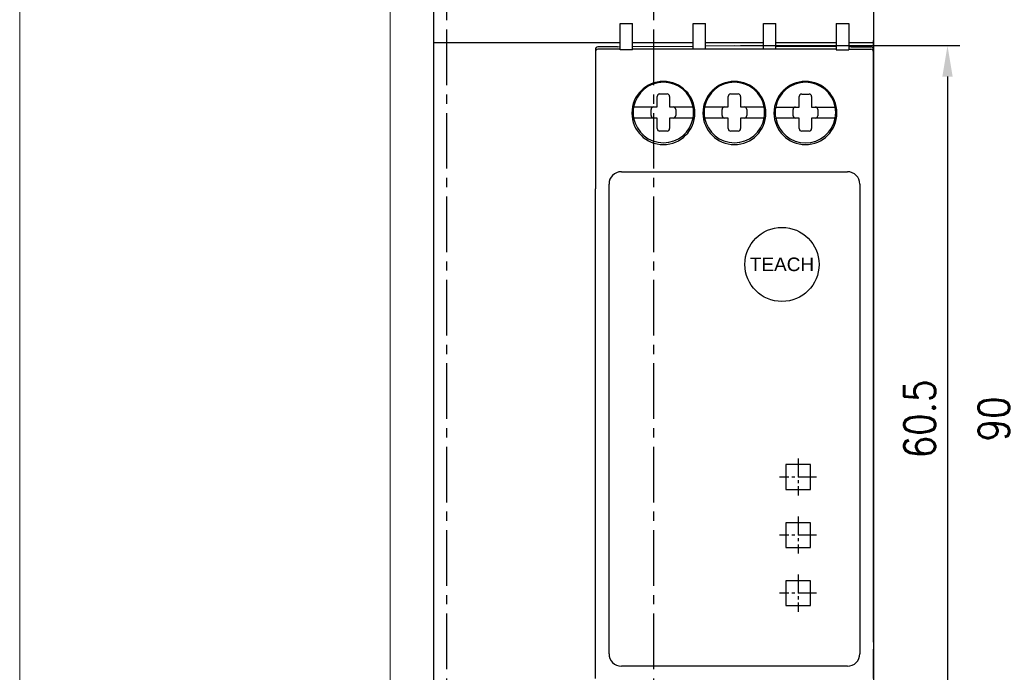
# Model space of a CAD drawing. Header units: millimetres. Extents: x -556 to 0, y 0 to 403.
# Tile 28 of 30: x -135 to -55, y 196 to 249. Entities that reach past the tile are written whole.
import ezdxf

# ---------------------------------------------------------------- set-up
doc = ezdxf.new("R2010")
doc.units = ezdxf.units.MM
doc.header["$LTSCALE"] = 2
doc.linetypes.add('CENTER2', pattern=[1.125, 0.75, -0.125, 0.125, -0.125])
doc.layers.get('DEFPOINTS').update_dxf_attribs({"color": 3})
doc.layers.add('0-CL', color=3, linetype='CENTER2')
doc.layers.add('0-DIM', color=3, linetype='Continuous')
doc.styles.add('ROMANS', font='romans.shx', dxfattribs={"width": 0.85})
doc.dimstyles.new('STAND01', dxfattribs={"dimtxt": 2.5, "dimasz": 2.5, "dimexe": 1, "dimexo": 0.5, "dimgap": 1, "dimtad": 1, "dimdec": 8, "dimdsep": 46, "dimtxsty": 'ROMANS', "dimcen": 0.09, "dimadec": 8, "dimazin": 2, "dimtp": 0.05, "dimtm": 0.05, "dimtfac": 0.6, "dimtdec": 8, "dimtmove": 0, "dimatfit": 0, "dimfxl": 1, "dimtolj": 1, "dimarcsym": 0})

# ---------------------------------------------------------------- blocks, each defined once
blk = doc.blocks.new('*D45')
at = {"layer": '0-DIM', "color": 0, "lineweight": -2, "transparency": 16777216}
for p, q in [((-65.1, 261.35), (-52.5, 261.35)), ((-53.5, 173.85), (-53.5, 258.85)), ((-65, 171.35), (-52.5, 171.35))]:
    blk.add_line(p, q, dxfattribs=at)
at = {"layer": '0-DIM', "color": 0, "transparency": 16777216}
for points in [[(-53.917, 258.85), (-53.083, 258.85), (-53.5, 261.35)], [(-53.917, 173.85), (-53.083, 173.85), (-53.5, 171.35)]]:
    blk.add_solid(points, dxfattribs=at)
at = {"layer": 'DEFPOINTS', "color": 0, "transparency": 16777216}
for p in [(-65.6, 261.35), (-53.5, 261.35), (-65.5, 171.35)]:
    blk.add_point(p, dxfattribs=at)
at = {"layer": '0-DIM', "color": 0, "transparency": 16777216, "insert": (-55.75, 216.35), "char_height": 2.5, "attachment_point": 5, "rotation": 90, "style": 'ROMANS'}
blk.add_mtext('\\A1;90', dxfattribs=at)
blk = doc.blocks.new('*D42')
at = {"layer": '0-DIM', "color": 0, "lineweight": -2, "transparency": 16777216}
for p, q in [((-76.25, 246.55), (-58.5, 246.55)), ((-59.5, 244.05), (-59.5, 188.65)), ((-76.25, 186.15), (-58.5, 186.15))]:
    blk.add_line(p, q, dxfattribs=at)
at = {"layer": '0-DIM', "color": 0, "transparency": 16777216}
for points in [[(-59.917, 244.05), (-59.083, 244.05), (-59.5, 246.55)], [(-59.917, 188.65), (-59.083, 188.65), (-59.5, 186.15)]]:
    blk.add_solid(points, dxfattribs=at)
at = {"layer": 'DEFPOINTS', "color": 0, "transparency": 16777216}
for p in [(-76.75, 246.55), (-76.75, 186.15), (-59.5, 186.15)]:
    blk.add_point(p, dxfattribs=at)
at = {"layer": '0-DIM', "color": 0, "transparency": 16777216, "insert": (-61.75, 216.35), "char_height": 2.5, "attachment_point": 5, "rotation": 90, "style": 'ROMANS'}
blk.add_mtext('\\A1;60.5', dxfattribs=at)
blk = doc.blocks.new('CGI1005-00')
at = {"color": 0, "linetype": 'Continuous', "lineweight": 0}
for p, q in [((-134.6, 171.35), (-134.6, 261.35)), ((-104.6, 171.35), (-104.6, 261.35)), ((-65.5, 171.35), (-65.5, 261.35))]:
    blk.add_line(p, q, dxfattribs=at)
for p, q in [((-65.5, 261.35), (-65.5, 171.35)), ((-101.1, 260.35), (-101.1, 172.35)), ((-65.5, 260.35), (-65.5, 172.35)), ((-65.5, 258.43446465), (-65.5, 246.9702589)), ((-85.99999999, 246.20118287), (-85.99999999, 248.35)), ((-85.99999999, 248.35), (-84.99999999, 248.35)), ((-84.99999999, 246.20990974), (-84.99999999, 248.35)), ((-80.09999999, 246.25267139), (-80.09999999, 248.35)), ((-80.09999999, 248.35), (-79.09999999, 248.35)), ((-79.09999999, 246.26139826), (-79.09999999, 248.35)), ((-74.39999999, 248.35), (-73.39999999, 248.35)), ((-74.39999999, 246.26139826), (-74.39999999, 248.35)), ((-73.39999999, 246.25267139), (-73.39999999, 248.35)), ((-68.49999999, 248.35), (-68.49999999, 246.20990974)), ((-68.49999999, 248.35), (-67.49999999, 248.35)), ((-67.49999999, 248.35), (-67.49999999, 246.20118287)), ((-85.99999999, 246.77199666), (-101.1, 246.77199666)), ((-86.19999999, 246.4675311), (-87.8017453, 246.45355288)), ((-85.99999999, 246.26926886), (-87.8017453, 246.25354526)), ((-86.19999999, 246.4675311), (-85.99999999, 246.46927647)), ((-80.09999999, 246.77199666), (-84.99999999, 246.77199666)), ((-84.99999999, 246.47800334), (-80.09999999, 246.52076499)), ((-80.09999999, 246.26926886), (-84.99999999, 246.26926886)), ((-74.39999999, 246.77199666), (-79.09999999, 246.77199666)), ((-79.09999999, 246.52949186), (-76.74999999, 246.55)), ((-74.39999999, 246.26926886), (-79.09999999, 246.26926886)), ((-76.74999999, 246.55), (-74.39999999, 246.52949186)), ((-68.49999999, 246.77199666), (-73.39999999, 246.77199666)), ((-73.39999999, 246.52076499), (-68.49999999, 246.47800334)), ((-68.49999999, 246.26926886), (-73.39999999, 246.26926886)), ((-67.5, 246.26926886), (-65.69825468, 246.25354526)), ((-65.5, 246.77199666), (-67.49999999, 246.77199666)), ((-67.49999999, 246.46927647), (-67.29999999, 246.4675311)), ((-67.29999999, 246.4675311), (-65.69825528, 246.45355289)), ((-65.5, 246.9025876), (-65.5, 246.9702589)), ((-65.5, 246.40260664), (-65.5, 246.9025876)), ((-65.5, 234.5), (-65.5, 246.40260664)), ((-87.99999999, 246.2535605), (-87.99999999, 246.06134039)), ((-87.99999999, 246.05355288), (-87.99999999, 241.30710678)), ((-84.99999999, 246.20990974), (-85.99999999, 246.20118287)), ((-79.09999999, 246.26139826), (-80.09999999, 246.25267139)), ((-73.39999999, 246.25267139), (-74.39999999, 246.26139826)), ((-68.5, 246.20990974), (-67.5, 246.20118287)), ((-65.5, 246.25362158), (-65.5, 234.5)), ((-65.49999999, 234.5), (-65.49999999, 246.2536081)), ((-65.49999999, 246.06134039), (-65.49999999, 246.2535605)), ((-65.49999999, 246.05355288), (-65.49999999, 241.30710678)), ((-82.99999999, 241.59), (-82.99999999, 242.44)), ((-82.79999999, 242.64), (-82.19999999, 242.64)), ((-81.99999999, 242.44), (-81.99999999, 241.59)), ((-77.24999999, 241.59), (-77.24999999, 242.44)), ((-77.04999999, 242.64), (-76.44999999, 242.64)), ((-76.24999999, 242.44), (-76.24999999, 241.59)), ((-71.49999999, 241.58504964), (-71.49999999, 242.43504964)), ((-71.29999999, 242.63504964), (-70.69999999, 242.63504964)), ((-70.49999999, 242.43504964), (-70.49999999, 241.58504964)), ((-84.90831891, 241.59), (-84.39736659, 241.59)), ((-84.39736659, 241.59), (-82.99999999, 241.59)), ((-81.99999999, 241.59), (-80.6026334, 241.59)), ((-80.6026334, 241.59), (-80.09168108, 241.59)), ((-79.15831891, 241.59), (-78.64736659, 241.59)), ((-78.64736659, 241.59), (-77.24999999, 241.59)), ((-76.24999999, 241.59), (-74.8526334, 241.59)), ((-74.8526334, 241.59), (-74.34168108, 241.59)), ((-73.40831891, 241.58504964), (-72.89736659, 241.58504964)), ((-72.89736659, 241.58504964), (-71.49999999, 241.58504964)), ((-70.49999999, 241.58504964), (-69.1026334, 241.58504964)), ((-69.1026334, 241.58504964), (-68.59168108, 241.58504964)), ((-87.99999999, 241.30710678), (-87.99999999, 237.35)), ((-84.39736659, 240.69), (-84.90831891, 240.69)), ((-82.99999999, 240.69), (-84.39736659, 240.69)), ((-83.49999999, 240.89), (-83.49999999, 241.39)), ((-82.99999999, 239.84), (-82.99999999, 240.69)), ((-81.99999999, 240.69), (-81.99999999, 239.84)), ((-80.6026334, 240.69), (-81.99999999, 240.69)), ((-81.49999999, 241.39), (-81.49999999, 240.89)), ((-80.09168108, 240.69), (-80.6026334, 240.69)), ((-78.64736659, 240.69), (-79.15831891, 240.69)), ((-77.24999999, 240.69), (-78.64736659, 240.69)), ((-77.74999999, 240.89), (-77.74999999, 241.39)), ((-77.24999999, 239.84), (-77.24999999, 240.69)), ((-76.24999999, 240.69), (-76.24999999, 239.84)), ((-74.8526334, 240.69), (-76.24999999, 240.69)), ((-75.74999999, 241.39), (-75.74999999, 240.89)), ((-74.34168108, 240.69), (-74.8526334, 240.69)), ((-71.99999999, 240.88504964), (-71.99999999, 241.38504964)), ((-69.99999999, 241.38504964), (-69.99999999, 240.88504964)), ((-65.49999999, 237.35), (-65.49999999, 241.30710678)), ((-72.89736659, 240.68504964), (-73.40831891, 240.68504964)), ((-71.49999999, 240.68504964), (-72.89736659, 240.68504964)), ((-71.49999999, 239.83504964), (-71.49999999, 240.68504964)), ((-70.49999999, 240.68504964), (-70.49999999, 239.83504964)), ((-69.1026334, 240.68504964), (-70.49999999, 240.68504964)), ((-68.59168108, 240.68504964), (-69.1026334, 240.68504964)), ((-82.19999999, 239.64), (-82.79999999, 239.64)), ((-76.44999999, 239.64), (-77.04999999, 239.64)), ((-70.69999999, 239.63504964), (-71.29999999, 239.63504964)), ((-87.99999999, 237.35), (-87.99999999, 236.25147186)), ((-65.49999999, 237.35), (-65.49999999, 236.25147186)), ((-87.99999999, 236.25147186), (-87.99999999, 234.97867966)), ((-85.9, 236.35), (-67.59999999, 236.35)), ((-65.49999999, 236.25147186), (-65.49999999, 234.97867966)), ((-86.9, 197.35), (-86.9, 235.35)), ((-66.59999999, 235.35), (-66.59999999, 197.35)), ((-87.99999999, 197.72132034), (-87.99999999, 234.97867966)), ((-65.5, 234.5039237), (-65.5, 234.45528817)), ((-65.49999999, 198.29242906), (-65.5, 234.5)), ((-65.5, 234.45577852), (-65.5, 234.5)), ((-65.5, 234.45577852), (-65.5, 234.5)), ((-65.5, 234.40757094), (-65.5, 234.45577852)), ((-65.5, 234.40757094), (-65.5, 234.45577852)), ((-65.5, 234.45528817), (-65.5, 234.10994108)), ((-65.5, 233.94601738), (-65.5, 234.40757094)), ((-65.5, 233.94601738), (-65.5, 234.40757094)), ((-65.49999999, 234.97867966), (-65.49999999, 197.72132034)), ((-65.5, 234.10994108), (-65.5, 233.81142992)), ((-65.5, 233.64750622), (-65.5, 233.94601738)), ((-65.5, 233.64750622), (-65.5, 233.94601738)), ((-65.5, 233.81142992), (-65.5, 198.89641749)), ((-65.5, 233.64750622), (-65.5, 199.05249378)), ((-65.5, 206.3374294), (-65.5, 233.64750622)), ((-65.5, 206.3374294), (-65.5, 233.64750622)), ((-65.49999999, 206.3374294), (-65.49999999, 199.05249378)), ((-65.49999999, 206.3374294), (-65.49999999, 199.05249378)), ((-65.5, 198.89641749), (-65.5, 198.59790633)), ((-65.5, 198.59790633), (-65.5, 198.25255924)), ((-65.49999999, 199.05249378), (-65.49999999, 198.75398262)), ((-65.49999999, 199.05249378), (-65.49999999, 198.75398262)), ((-65.49999999, 198.75398262), (-65.49999999, 198.29242906)), ((-87.99999999, 196.44852814), (-87.99999999, 197.72132034)), ((-65.5, 198.25255924), (-65.5, 198.2039237)), ((-65.5, 198.2), (-65.5, 192.6)), ((-65.49999999, 198.29242906), (-65.49999999, 198.24422148)), ((-65.49999999, 198.24422148), (-65.49999999, 198.2)), ((-65.49999999, 196.44852814), (-65.49999999, 197.72132034)), ((-87.99999999, 195.35), (-87.99999999, 196.44852814)), ((-67.59999999, 196.35), (-85.9, 196.35)), ((-65.49999999, 195.35), (-65.49999999, 196.44852814))]:
    blk.add_line(p, q)
for points in [[(-72.59999999, 210.65), (-70.59999999, 210.65), (-70.59999999, 212.65), (-72.59999999, 212.65)], [(-72.59999999, 205.95), (-70.59999999, 205.95), (-70.59999999, 207.95), (-72.59999999, 207.95)], [(-72.59999999, 201.25), (-70.59999999, 201.25), (-70.59999999, 203.25), (-72.59999999, 203.25)]]:
    blk.add_lwpolyline(points, close=True)
blk.add_circle((-72.9, 228.85), 3)
for centre, radius, start, end in [((-87.79999999, 246.2535605), 0.2, 90.5, 180), ((-65.69999999, 246.2535605), 0.2, 0, 89.5), ((-87.79999999, 246.05355288), 0.2, 90.5, 180), ((-65.69999999, 246.05355288), 0.2, 0, 89.5), ((-82.49999999, 241.1), 2.55, 90, 270), ((-82.49999999, 241.14), 2.45, 10.5838025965, 169.4161974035), ((-82.49999999, 241.1), 2.55, 270, 90), ((-76.74999999, 241.1), 2.55, 90, 270), ((-76.74999999, 241.14), 2.45, 10.5838025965, 169.4161974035), ((-76.74999999, 241.1), 2.55, 270, 90), ((-70.99999999, 241.1), 2.55, 90, 270), ((-70.99999999, 241.13504964), 2.45, 10.5838025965, 169.4161974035), ((-70.99999999, 241.1), 2.55, 270, 90), ((-82.79999999, 242.44), 0.2, 90, 180), ((-82.19999999, 242.44), 0.2, 0, 90), ((-77.04999999, 242.44), 0.2, 90, 180), ((-76.44999999, 242.44), 0.2, 0, 90), ((-71.29999999, 242.43504964), 0.2, 90, 180), ((-70.69999999, 242.43504964), 0.2, 0, 90), ((-82.49999999, 241.14), 2.45, 169.4161974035, 190.5838025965), ((-83.29999999, 241.39), 0.2, 90, 180), ((-81.69999999, 241.39), 0.2, 0, 90), ((-82.49999999, 241.14), 2.45, 349.4161974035, 10.5838025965), ((-76.74999999, 241.14), 2.45, 169.4161974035, 190.5838025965), ((-77.54999999, 241.39), 0.2, 90, 180), ((-75.94999999, 241.39), 0.2, 0, 90), ((-76.74999999, 241.14), 2.45, 349.4161974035, 10.5838025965), ((-70.99999999, 241.13504964), 2.45, 169.4161974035, 190.5838025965), ((-71.79999999, 241.38504964), 0.2, 90, 180), ((-70.19999999, 241.38504964), 0.2, 0, 90), ((-70.99999999, 241.13504964), 2.45, 349.4161974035, 10.5838025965), ((-82.49999999, 241.14), 2.45, 190.5838025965, 349.4161974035), ((-83.29999999, 240.89), 0.2, 180, 270), ((-81.69999999, 240.89), 0.2, 270, 0), ((-76.74999999, 241.14), 2.45, 190.5838025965, 349.4161974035), ((-77.54999999, 240.89), 0.2, 180, 270), ((-75.94999999, 240.89), 0.2, 270, 0), ((-71.79999999, 240.88504964), 0.2, 180, 270), ((-70.19999999, 240.88504964), 0.2, 270, 0), ((-70.99999999, 241.13504964), 2.45, 190.5838025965, 349.4161974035), ((-82.79999999, 239.84), 0.2, 180, 270), ((-82.19999999, 239.84), 0.2, 270, 0), ((-77.04999999, 239.84), 0.2, 180, 270), ((-76.44999999, 239.84), 0.2, 270, 0), ((-71.29999999, 239.83504964), 0.2, 180, 270), ((-70.69999999, 239.83504964), 0.2, 270, 0), ((-85.9, 235.35), 1, 90, 180), ((-67.59999999, 235.35), 1, 0, 90), ((-85.9, 197.35), 1, 180, 270), ((-67.59999999, 197.35), 1, 270, 0)]:
    blk.add_arc(centre, radius, start, end)
for centre, start_param, end_param in [((-65.51309029, 234.97867966), 1.5707963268, 2.3561944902), ((-65.51309029, 197.72132034), 0.7853981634, 1.5707963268)]:
    blk.add_ellipse(centre, major_axis=(0, -1.5), ratio=0.0087268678, start_param=start_param, end_param=end_param)
at = {"layer": '0-CL', "ltscale": 3}
for p, q in [((-100.05, 261.35), (-100.05, 171.35)), ((-83.3, 261.35), (-83.3, 171.35))]:
    blk.add_line(p, q, dxfattribs=at)
at = {"layer": '0-CL'}
for p, q in [((-71.59999999, 213.15), (-71.59999999, 210.15)), ((-70.09999999, 211.65), (-73.09999999, 211.65)), ((-71.59999999, 208.45), (-71.59999999, 205.45)), ((-70.09999999, 206.95), (-73.09999999, 206.95)), ((-71.59999999, 203.75), (-71.59999999, 200.75)), ((-70.09999999, 202.25), (-73.09999999, 202.25))]:
    blk.add_line(p, q, dxfattribs=at)
at = {"insert": (-72.9, 228.85), "char_height": 1.1, "width": 6.7996485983, "attachment_point": 5}
blk.add_mtext('{\\fSwis721 BT|b0|i0|c0|p34;TEACH}', dxfattribs=at)
at = {"layer": '0-DIM'}
dim = blk.add_linear_dim(base=(-53.4999999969, 261.3499999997), p1=(-65.4999999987, 171.35), p2=(-65.6000000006, 261.3499999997), angle=270, dimstyle='STAND01', dxfattribs=at)
dim.commit()
dim.dimension.update_dxf_attribs({"geometry": '*D45', "text_midpoint": (-53.4999999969, 216.3499999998), "dimtype": 128})
dim = blk.add_linear_dim(base=(-59.5, 186.15), p1=(-76.74999999, 246.55), p2=(-76.74999999, 186.15), angle=90, dimstyle='STAND01', override={"dimdec": 1, "dimrnd": 0.5}, dxfattribs=at)
dim.commit()
dim.dimension.update_dxf_attribs({"geometry": '*D42', "text_midpoint": (-61.75, 216.35)})

msp = doc.modelspace()

# ---------------------------------------------------------------- block references
msp.add_blockref('CGI1005-00', (0, 0))

doc.saveas('drawing.dxf')
